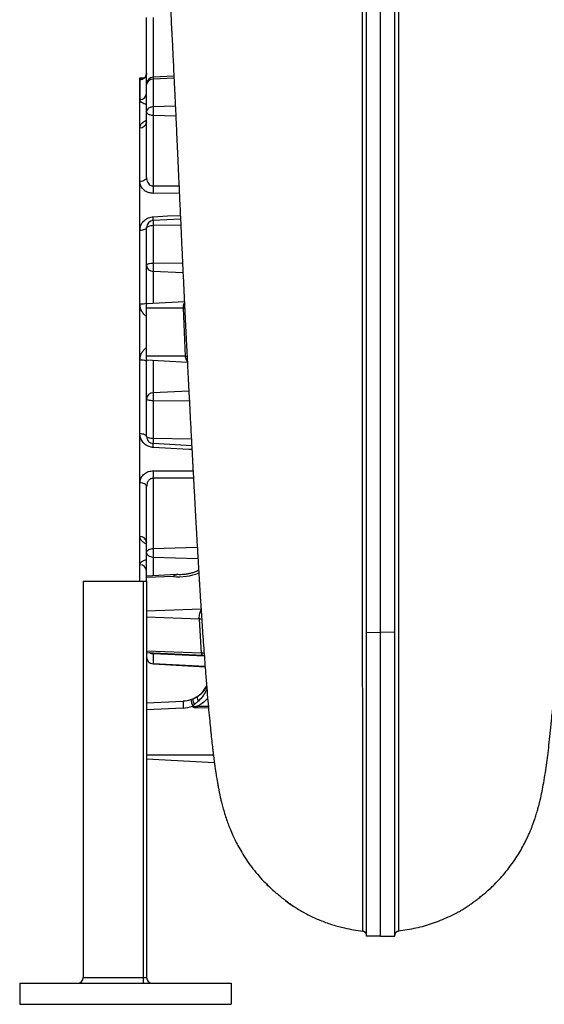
# Model space of a CAD drawing. Header units: millimetres. Extents: x 989 to 4240, y 1618 to 3732.
# Tile 1 of 9: x 989 to 1733, y 1618 to 3015. Entities that reach past the tile are written whole.
import ezdxf

# ---------------------------------------------------------------- set-up
doc = ezdxf.new("R2010")
doc.units = ezdxf.units.MM
doc.header["$LTSCALE"] = 2

msp = doc.modelspace()

# ---------------------------------------------------------------- linework, layer by layer
at = {"color": 7, "linetype": 'Continuous', "lineweight": 25}
for p, q in [((1501.2, 2146), (1501.2, 3519.7)), ((1481.2, 2146.2), (1481.2, 3519.4)), ((1521.2, 2146.2), (1521.2, 3519.4)), ((1169.2, 2923.5), (1169.2, 3018.2)), ((1207.9, 2935), (1178.6, 2933.5)), ((1165.8, 2932.3), (1159.2, 2932)), ((1159.2, 2932), (1159.2, 2218.5)), ((1159.9, 2901.8), (1159.9, 2929.8)), ((1169.2, 2923.4), (1169.2, 2923.5)), ((1169.2, 2884.9), (1169.2, 2923.4)), ((1178.6, 2930.8), (1178.6, 2891.5)), ((1178.6, 2891.5), (1178.6, 2879.3)), ((1169.2, 2884.3), (1169.2, 2884.9)), ((1169.2, 2791.5), (1169.2, 2884.3)), ((1178.6, 2879.3), (1178.6, 2779.3)), ((1159.7, 2785.6), (1159.7, 2861.8)), ((1217.3, 2732.2), (1178.6, 2730.2)), ((1178.6, 2730.2), (1178.6, 2723)), ((1159.7, 2612), (1159.7, 2716.2)), ((1169.2, 2719.9), (1169.2, 2720.2)), ((1169.2, 2667.3), (1169.2, 2719.9)), ((1178.6, 2723), (1178.6, 2669.3)), ((1178.6, 2669.3), (1178.6, 2658.1)), ((1169.2, 2666.7), (1169.2, 2667.3)), ((1169.2, 2613.1), (1169.2, 2666.7)), ((1222.8, 2614.8), (1169.2, 2612)), ((1169.2, 2606), (1169.2, 2612)), ((1169.2, 2538), (1169.2, 2606)), ((1221.6, 2606), (1169.2, 2606)), ((1224.4, 2538), (1221.6, 2606)), ((1159.7, 2427.8), (1159.7, 2531.9)), ((1224.4, 2538), (1169.2, 2538)), ((1169.2, 2532), (1169.2, 2538)), ((1227, 2528.9), (1169.2, 2532)), ((1169.2, 2477.3), (1169.2, 2530.8)), ((1169.2, 2476.7), (1169.2, 2477.3)), ((1169.2, 2424.1), (1169.2, 2476.7)), ((1178.6, 2485.9), (1178.6, 2474.7)), ((1178.6, 2474.7), (1178.6, 2421)), ((1169.2, 2423.8), (1169.2, 2424.1)), ((1178.6, 2421), (1178.6, 2413.8)), ((1233.2, 2410.9), (1178.6, 2413.8)), ((1178.6, 2364.7), (1178.6, 2264.7)), ((1159.7, 2282.1), (1159.7, 2358.4)), ((1169.2, 2259.7), (1169.2, 2352.5)), ((1178.6, 2264.7), (1178.6, 2252.4)), ((1169.2, 2259.1), (1169.2, 2259.7)), ((1169.2, 2225.8), (1169.2, 2259.1)), ((1211.4, 2228.1), (1169.2, 2225.8)), ((1169.2, 2224.1), (1169.2, 2225.8)), ((1207.2, 2225.5), (1169.2, 2224.1)), ((1169.2, 2218.5), (1169.2, 2224.1)), ((1243, 2234.2), (1241.4, 2233.4)), ((1079.2, 2218.5), (1164.4, 2218.5)), ((1079.2, 2218.5), (1079.2, 1656.5)), ((1164.4, 2218.5), (1169.2, 2218.5)), ((1164.4, 2218.5), (1164.4, 1656.5)), ((1169.2, 2218.5), (1169.2, 1656.5)), ((1244.2, 2164.7), (1169.2, 2167.5)), ((1247.3, 2116.5), (1244.2, 2164.7)), ((1481.2, 2146.2), (1501.2, 2146)), ((1481.2, 1715.3), (1481.2, 2146.2)), ((1521.2, 2146.2), (1501.2, 2146)), ((1501.2, 1715.1), (1501.2, 2146)), ((1521.2, 1715.3), (1521.2, 2146.2)), ((1247.3, 2116.5), (1169.2, 2119.4)), ((1169.2, 2117.7), (1248.8, 2113.5)), ((1178.6, 2115.8), (1178.6, 2101.4)), ((1178.6, 2101.2), (1252.1, 2097.4)), ((1169.2, 2046), (1221.2, 2048.7)), ((1231.7, 2050.7), (1235, 2051.9)), ((1221.2, 2038.7), (1169.2, 2036)), ((1265.4, 1960.9), (1169.2, 1966)), ((1339.4, 1788.6), (1343.6, 1784.5)), ((1479.3, 1720.5), (1480.2, 1719.6)), ((1521.9, 1719.2), (1522.4, 1720)), ((1521.2, 1716.4), (1521.3, 1717.5)), ((989.2, 1648.5), (989.2, 1618.5)), ((989.2, 1648.5), (1289.2, 1648.5)), ((1079.2, 1656.5), (1164.4, 1656.5)), ((1164.4, 1656.5), (1169.2, 1656.5)), ((1164.4, 1656.5), (1164.4, 1648.5)), ((1289.2, 1648.5), (1289.2, 1618.5)), ((989.2, 1618.5), (1289.2, 1618.5))]:
    msp.add_line(p, q, dxfattribs=at)
at = {"color": 8, "linetype": 'Continuous', "lineweight": 25}
for p, q in [((1178.6, 3018.2), (1178.6, 2933.5)), ((1178.6, 2933.5), (1178.6, 2930.8)), ((1208.1, 2932), (1178.6, 2930.8)), ((1209.9, 2892.6), (1178.6, 2891.5)), ((1210.6, 2878.4), (1178.6, 2879.3)), ((1178.6, 2779.3), (1215.1, 2779.3)), ((1215.6, 2768.9), (1178.6, 2768.8)), ((1217.7, 2723.6), (1178.6, 2723)), ((1220.2, 2669.7), (1178.6, 2669.3)), ((1220.8, 2656.1), (1178.6, 2658.1)), ((1178.6, 2658.1), (1178.6, 2612.5)), ((1169.2, 2613.1), (1169.3, 2611.8)), ((1221.6, 2606), (1223.3, 2606.1)), ((1169.3, 2532), (1169.2, 2530.8)), ((1178.6, 2531.5), (1178.6, 2485.9)), ((1229.1, 2488.2), (1178.6, 2485.9)), ((1229.8, 2474.1), (1178.6, 2474.7)), ((1232.7, 2420.1), (1178.6, 2421)), ((1235.7, 2364.6), (1178.6, 2364.7)), ((1241.1, 2266.3), (1178.6, 2264.7)), ((1242.1, 2250.2), (1178.6, 2252.4)), ((1178.6, 2252.4), (1178.6, 2226.3)), ((1159.7, 2218.5), (1159.7, 2242.1)), ((1246.4, 2178.9), (1169.2, 2176)), ((1178.6, 2117.2), (1178.6, 2115.8)), ((1251, 2112.2), (1178.6, 2115.8)), ((1252.1, 2097.7), (1178.6, 2101.4)), ((1178.6, 2101.4), (1178.6, 2101.2)), ((1241.1, 2041.4), (1256.8, 2041.3)), ((1257, 2038.7), (1241.1, 2038.8)), ((1264, 1972), (1169.2, 1972))]:
    msp.add_line(p, q, dxfattribs=at)
at = {"color": 7, "linetype": 'Continuous', "lineweight": 25, "flags": 128}
for points in [[(1178.6, 2891.5), (1176.8, 2891.3), (1175, 2890.9), (1173.3, 2890.3), (1171.9, 2889.5), (1170.7, 2888.5), (1169.9, 2887.3), (1169.3, 2886.1), (1169.2, 2884.9)], [(1178.6, 2879.3), (1176.8, 2879.4), (1175, 2879.7), (1173.3, 2880.2), (1171.9, 2880.8), (1170.7, 2881.6), (1169.9, 2882.4), (1169.3, 2883.3), (1169.2, 2884.3)], [(1169.2, 2791.5), (1169, 2790.4), (1168.4, 2789.3), (1167.6, 2788.3), (1166.4, 2787.4), (1165, 2786.7), (1163.3, 2786.1), (1161.6, 2785.7), (1159.7, 2785.6)], [(1169.2, 2720.2), (1169, 2719.4), (1168.4, 2718.7), (1167.6, 2718), (1166.4, 2717.4), (1165, 2716.9), (1163.3, 2716.6), (1161.6, 2716.3), (1159.7, 2716.2)], [(1178.6, 2723), (1176.8, 2722.9), (1175, 2722.7), (1173.3, 2722.4), (1171.9, 2722), (1170.7, 2721.5), (1169.9, 2721), (1169.3, 2720.4), (1169.2, 2719.9)], [(1178.6, 2669.3), (1176.8, 2669.2), (1175, 2669.1), (1173.3, 2668.9), (1171.9, 2668.7), (1170.7, 2668.3), (1169.9, 2668), (1169.3, 2667.6), (1169.2, 2667.3)], [(1178.6, 2474.7), (1176.8, 2474.7), (1175, 2474.9), (1173.3, 2475.1), (1171.9, 2475.3), (1170.7, 2475.6), (1169.9, 2476), (1169.3, 2476.3), (1169.2, 2476.7)], [(1169.2, 2423.8), (1169, 2424.5), (1168.4, 2425.2), (1167.6, 2425.9), (1166.4, 2426.5), (1165, 2427), (1163.3, 2427.4), (1161.6, 2427.7), (1159.7, 2427.8)], [(1178.6, 2421), (1176.8, 2421.1), (1175, 2421.3), (1173.3, 2421.6), (1171.9, 2421.9), (1170.7, 2422.4), (1169.9, 2422.9), (1169.3, 2423.5), (1169.2, 2424.1)], [(1169.2, 2352.5), (1169, 2353.6), (1168.4, 2354.7), (1167.6, 2355.7), (1166.4, 2356.6), (1165, 2357.3), (1163.3, 2357.9), (1161.6, 2358.2), (1159.7, 2358.4)], [(1178.6, 2264.7), (1176.8, 2264.5), (1175, 2264.2), (1173.3, 2263.7), (1171.9, 2263.1), (1170.7, 2262.4), (1169.9, 2261.5), (1169.3, 2260.6), (1169.2, 2259.7)], [(1178.6, 2252.4), (1176.8, 2252.6), (1175, 2253), (1173.3, 2253.7), (1171.9, 2254.5), (1170.7, 2255.5), (1169.9, 2256.6), (1169.3, 2257.8), (1169.2, 2259.1)], [(1235, 2051.9), (1234.8, 2051.7), (1234.8, 2051.2), (1234.8, 2050.4), (1235, 2049.4), (1235.4, 2048.2), (1235.8, 2046.8), (1236.3, 2045.3), (1236.9, 2043.8)]]:
    msp.add_lwpolyline(points, dxfattribs=at)
at = {"color": 8, "linetype": 'Continuous', "lineweight": 25, "flags": 128}
for points in [[(1178.6, 2735.6), (1198.6, 2736.7), (1217, 2737.6)], [(1224.4, 2538), (1226.6, 2538), (1226.6, 2538.1)], [(1233.5, 2405.5), (1229.3, 2405.7), (1178.6, 2408.3)], [(1178.6, 2375.1), (1198.6, 2375.1), (1235.1, 2375)], [(1247.5, 2164.3), (1246.2, 2164.6), (1244.2, 2164.7)], [(1250.8, 2116), (1249.3, 2116.4), (1247.3, 2116.5)]]:
    msp.add_lwpolyline(points, dxfattribs=at)
at = {"color": 7, "linetype": 'Continuous', "lineweight": 25}
for centre, radius, start, end in [((1159.4, 2939.5), 9.77, 272.8115, 359.8338), ((1179.2, 2923.5), 10, 93, 180), ((1177.9, 2922), 8.86, 85.3405, 171.0652), ((1159.8, 2911.2), 9.37, 270.4306, 357.5548), ((1160.1, 2870.9), 9.07, 267.0535, 353.5649), ((1029.8, 2774), 149, 357.9921, 2.0079), ((1179.2, 2720.2), 10, 93, 180), ((1145.1, 2732.9), 33.6, 355.3399, 4.6601), ((1178.4, 2667.4), 9.32, 184.1289, 271.104), ((1161.9, 2633.8), 21.9, 264.0864, 289.2827), ((1161.9, 2510.2), 21.9, 70.7173, 95.9136), ((1178.4, 2476.6), 9.32, 88.896, 175.8711), ((1179.2, 2423.8), 10, 180, 267), ((1145.1, 2411), 33.6, 355.3399, 4.6601), ((1029.8, 2369.9), 149, 357.9921, 2.0079), ((1160.1, 2273.1), 9.07, 6.4351, 92.9465), ((1159.6, 2232.5), 9.56, 2.4414, 89.5677), ((1179.2, 2111.2), 10, 180, 267), ((1179, 2111.3), 9.89, 180.5643, 267.6341), ((1219.2, 2088.7), 40, 293.3722, 332.3242), ((1253.9, 2055.7), 13.3, 184.8557, 212.6431), ((1269.1, 2043.7), 48.1, 174.0453, 185.9547), ((1219.2, 2088.7), 40, 273, 288.3392), ((1218.6, 2088.7), 50, 273, 288.3392), ((1280.7, 2059.1), 49.6, 189.7544, 201.141), ((1059.1, 2040.1), 182, 359.5932, 0.4068), ((1475.2, 1716.2), 5.98, 79.8501, 84.0313), ((1527.2, 1716.2), 5.99, 95.8301, 100.3628), ((1071.2, 1656.5), 8, 270, 360), ((1177.2, 1656.5), 8, 180, 270)]:
    msp.add_arc(centre, radius, start, end, dxfattribs=at)
at = {"color": 8, "linetype": 'Continuous', "lineweight": 25}
for centre, radius, start, end in [((1242.1, 2231.6), 1.81, 57.1399, 110.7636), ((1179.1, 2126.2), 10.4, 237.4559, 267.2563)]:
    msp.add_arc(centre, radius, start, end, dxfattribs=at)
msp.add_ellipse((1218.6, 2260.3), major_axis=(49.9, 3.7), ratio=0.705175, start_param=4.42961, end_param=5.176726, dxfattribs=at)
at = {"color": 7, "linetype": 'Continuous', "lineweight": 25}
for points, knots in [([(1475.8, 1722.3), (1475.8, 1722.3), (1475.8, 1722.3), (1475.8, 1724), (1475.8, 1728.5), (1475.8, 1735.3), (1475.8, 1743.4), (1475.8, 1752.4), (1475.8, 1762.8), (1475.8, 1776), (1475.8, 1792.4), (1475.8, 1812.5), (1475.8, 1833.3), (1475.8, 1854.2), (1475.8, 1874.5), (1475.8, 1896.1), (1475.8, 1921.2), (1475.8, 1950.3), (1475.8, 1983.8), (1475.8, 2016.4), (1475.7, 2047.7), (1475.7, 2077.1), (1475.7, 2107.5), (1475.7, 2141.8), (1475.7, 2180.3), (1475.7, 2223), (1475.7, 2267.1), (1475.7, 2312.5), (1475.7, 2359), (1475.7, 2403.4), (1475.7, 2445.6), (1475.7, 2485.4), (1475.7, 2525.4), (1475.7, 2566), (1475.7, 2607.1), (1475.7, 2648.7), (1475.7, 2690.3), (1475.7, 2731.4), (1475.7, 2772), (1475.7, 2812.1), (1475.7, 2851.9), (1475.7, 2891.7), (1475.7, 2931.4), (1475.7, 2971), (1475.7, 3010), (1475.7, 3047.9), (1475.7, 3084.9), (1475.7, 3120.8), (1475.7, 3155.8), (1475.7, 3190.3), (1475.7, 3224.2), (1475.7, 3257.3), (1475.7, 3289.3), (1475.7, 3313.1), (1475.7, 3332.8), (1475.7, 3348.7), (1475.6, 3369.3), (1475.6, 3391.1), (1475.6, 3414), (1475.6, 3435.8), (1475.6, 3456.7), (1475.6, 3476.5), (1475.6, 3493.6), (1475.6, 3506.4), (1475.6, 3514.9), (1475.6, 3520.1), (1475.6, 3522.2), (1475.6, 3522.2)], [0, 0, 0, 0, 0, 0.01917, 0.038355, 0.057524, 0.072318, 0.087124, 0.101931, 0.116725, 0.135894, 0.155079, 0.174248, 0.189039, 0.203844, 0.218648, 0.233439, 0.252659, 0.271894, 0.291114, 0.305947, 0.320793, 0.33564, 0.350473, 0.369664, 0.388867, 0.408059, 0.427687, 0.447327, 0.466955, 0.483139, 0.499337, 0.515535, 0.53172, 0.548372, 0.565039, 0.581707, 0.59836, 0.614589, 0.630832, 0.647075, 0.663304, 0.680003, 0.696717, 0.713432, 0.730131, 0.746404, 0.762691, 0.778978, 0.795251, 0.811998, 0.828759, 0.845521, 0.862268, 0.867702, 0.878572, 0.889451, 0.90397, 0.918494, 0.933013, 0.947716, 0.962423, 0.977126, 0.988562, 0.994283, 1, 1, 1, 1, 1]), ([(1526.7, 3522.2), (1526.7, 3522.2), (1526.7, 3517.1), (1526.7, 3504.1), (1526.7, 3487.6), (1526.7, 3470.3), (1526.7, 3452.7), (1526.7, 3434.1), (1526.7, 3410.5), (1526.7, 3381.2), (1526.7, 3346.1), (1526.7, 3309), (1526.6, 3272.8), (1526.6, 3238.2), (1526.6, 3205.4), (1526.6, 3171.7), (1526.6, 3136.8), (1526.6, 3100.6), (1526.6, 3063.3), (1526.6, 3025.2), (1526.6, 2986.8), (1526.6, 2948.1), (1526.6, 2909.3), (1526.6, 2870), (1526.6, 2829.9), (1526.6, 2789.1), (1526.6, 2747.7), (1526.6, 2706.1), (1526.6, 2664.7), (1526.6, 2623.7), (1526.6, 2583.1), (1526.6, 2542.6), (1526.6, 2502), (1526.6, 2461.1), (1526.6, 2420.2), (1526.6, 2379.7), (1526.6, 2340.1), (1526.6, 2301.5), (1526.6, 2263.8), (1526.6, 2226.8), (1526.6, 2190.2), (1526.6, 2154), (1526.6, 2118.4), (1526.6, 2083.8), (1526.6, 2051.2), (1526.6, 2020.5), (1526.6, 1991.7), (1526.5, 1964.2), (1526.5, 1937.5), (1526.5, 1912), (1526.5, 1887.6), (1526.5, 1864.7), (1526.5, 1842), (1526.5, 1819.9), (1526.5, 1798.9), (1526.5, 1781.7), (1526.5, 1767.8), (1526.5, 1756.7), (1526.5, 1747.1), (1526.5, 1740.8), (1526.5, 1734.9), (1526.5, 1730.5), (1526.5, 1726.7), (1526.5, 1724.4), (1526.5, 1723), (1526.5, 1722.3), (1526.5, 1722.3), (1526.5, 1722.3)], [0, 0, 0, 0, 0, 0.013563, 0.027142, 0.040721, 0.054283, 0.067825, 0.081364, 0.102174, 0.123013, 0.143852, 0.164662, 0.180917, 0.197187, 0.213457, 0.229713, 0.24644, 0.263182, 0.279925, 0.296652, 0.312908, 0.329178, 0.345448, 0.361704, 0.378432, 0.395175, 0.411918, 0.428646, 0.444914, 0.461195, 0.477477, 0.493744, 0.510487, 0.527246, 0.544004, 0.560748, 0.576972, 0.59321, 0.609448, 0.625672, 0.642394, 0.659133, 0.675871, 0.69259, 0.708141, 0.723708, 0.739274, 0.754825, 0.770908, 0.787008, 0.803108, 0.819191, 0.8384, 0.857625, 0.876834, 0.891658, 0.906496, 0.921334, 0.936158, 0.940687, 0.958808, 0.969087, 0.979367, 0.989684, 1, 1, 1, 1, 1]), ([(1190.2, 3214), (1190.4, 3211.4), (1190.9, 3206.5), (1191.6, 3200.8), (1192.1, 3195.6), (1192.5, 3191.4), (1192.8, 3188), (1193.2, 3184.3), (1193.5, 3180.5), (1194, 3175.2), (1194.5, 3168.1), (1195.2, 3159.1), (1195.8, 3150.6), (1196.4, 3142.4), (1197, 3134.1), (1197.6, 3125), (1198.3, 3114.6), (1199, 3103), (1199.8, 3089.5), (1200.7, 3074.1), (1201.7, 3057.1), (1202.6, 3039.5), (1203.6, 3022.1), (1204.4, 3005.1), (1205.3, 2988.7), (1206.2, 2971.2), (1207.1, 2952.7), (1208, 2933.2), (1208.9, 2913.6), (1209.9, 2892.8), (1211, 2869.9), (1212.1, 2845), (1213.3, 2818.1), (1214.7, 2789.1), (1216.1, 2758.5), (1217.5, 2727.4), (1218.9, 2696.7), (1220.3, 2667.1), (1221.6, 2638.5), (1223, 2611), (1224.2, 2584.7), (1225.5, 2559.7), (1226.7, 2535.6), (1227.9, 2511.7), (1229.2, 2487), (1230.5, 2461), (1232, 2433.6), (1233.4, 2406.5), (1234.8, 2379.9), (1236.2, 2354.1), (1237.6, 2329), (1238.9, 2305.5), (1240.1, 2284.4), (1241.1, 2266.6), (1242, 2252), (1242.7, 2240.1), (1243.3, 2229.2), (1243.9, 2218.8), (1244.6, 2208.4), (1245.2, 2197.4), (1246, 2185.3), (1246.9, 2171.5), (1247.9, 2156.3), (1249, 2140.1), (1250.2, 2123.6), (1251.4, 2107.5), (1252.7, 2090.2), (1254.1, 2072.2), (1255.7, 2053.6), (1257.2, 2036.5), (1258.6, 2021.1), (1260, 2007.3), (1261.3, 1995), (1262.3, 1985.7), (1263.2, 1978.6), (1263.8, 1973.1), (1264.6, 1967), (1265.5, 1960.4), (1266.4, 1953.9), (1267.3, 1948), (1268, 1943), (1268.8, 1938.5), (1269.6, 1933.5), (1270.6, 1927.8), (1271.7, 1922.3), (1272.7, 1917.2), (1273.8, 1912.2), (1275.1, 1906.5), (1276.9, 1899.6), (1279.2, 1891.4), (1281.8, 1882.9), (1284.6, 1874.9), (1287.7, 1867), (1291.2, 1858.7), (1295.4, 1849.8), (1300, 1841), (1305.7, 1831.2), (1312.4, 1821), (1320.1, 1810.4), (1328.3, 1800.5), (1336.7, 1791.4), (1344.5, 1783.8), (1351.3, 1777.7), (1356.8, 1773.2), (1361.2, 1769.7), (1365, 1766.8), (1368.8, 1763.9), (1373.4, 1760.6), (1378.7, 1756.9), (1384.7, 1753), (1388.5, 1750.8), (1390.6, 1749.6)], [0, 0, 0, 0, 0.007814, 0.014891, 0.021225, 0.026847, 0.031923, 0.036895, 0.041796, 0.046628, 0.056527, 0.065818, 0.074349, 0.081331, 0.088356, 0.096064, 0.104459, 0.113543, 0.123323, 0.134793, 0.147054, 0.15912, 0.170621, 0.181554, 0.191914, 0.201696, 0.214193, 0.225571, 0.236681, 0.248648, 0.261718, 0.275681, 0.290534, 0.306279, 0.322914, 0.339703, 0.355871, 0.371361, 0.386172, 0.400547, 0.414215, 0.42718, 0.439449, 0.451758, 0.464645, 0.478335, 0.492841, 0.508175, 0.521846, 0.536134, 0.550465, 0.563701, 0.575802, 0.586762, 0.594547, 0.601582, 0.607946, 0.614252, 0.620631, 0.627096, 0.634868, 0.643728, 0.653682, 0.664742, 0.67648, 0.688036, 0.699394, 0.714702, 0.729651, 0.744115, 0.757898, 0.770336, 0.782083, 0.793055, 0.798027, 0.803566, 0.809837, 0.81684, 0.82432, 0.830937, 0.836494, 0.841058, 0.846245, 0.852753, 0.859341, 0.864501, 0.86901, 0.874413, 0.880778, 0.887765, 0.895073, 0.901398, 0.906648, 0.912725, 0.917428, 0.922607, 0.928529, 0.935212, 0.941804, 0.948895, 0.955391, 0.961028, 0.965802, 0.969713, 0.972101, 0.97451, 0.977292, 0.980576, 0.98587, 0.99232, 1, 1, 1, 1]), ([(1611.7, 1749.6), (1613.4, 1750.6), (1616.6, 1752.4), (1622.3, 1756), (1627.9, 1759.8), (1633.1, 1763.6), (1638, 1767.2), (1643, 1771.1), (1649.2, 1776.2), (1656.6, 1782.7), (1665, 1790.8), (1673.4, 1799.8), (1681.7, 1809.9), (1689.4, 1820.2), (1696.1, 1830.4), (1701.6, 1839.8), (1705.9, 1847.8), (1709.1, 1854.5), (1711.6, 1859.9), (1713.7, 1864.8), (1715.6, 1869.5), (1717.4, 1874.1), (1719.3, 1879.6), (1721.5, 1886.1), (1723.5, 1892.9), (1725.2, 1899), (1726.5, 1903.9), (1728.2, 1911), (1730.4, 1920.9), (1732.7, 1933.5), (1734.9, 1947), (1736.9, 1960.9), (1738.7, 1975), (1740.5, 1990.2), (1742.3, 2006.8), (1744.1, 2025.4), (1746, 2046.2), (1748, 2069.2), (1749.9, 2093.6), (1751.7, 2117.6), (1753.4, 2141.1), (1754.9, 2163.9), (1756.5, 2188.4), (1757.9, 2211.4), (1759.2, 2232.6), (1760.3, 2251.4), (1761.4, 2270.9), (1762.5, 2290.5), (1763.6, 2309.3), (1764.5, 2326.5), (1765.4, 2342.7), (1766.2, 2357.6), (1767, 2371), (1767.5, 2381.2), (1767.9, 2388.7), (1768.2, 2393.8), (1768.4, 2397.6), (1768.6, 2401), (1768.8, 2405.1), (1769.1, 2410.7), (1769.5, 2417.9), (1770, 2427.2), (1770.6, 2438.6), (1771.3, 2452.4), (1772.1, 2468.2), (1773.1, 2486.1), (1774.1, 2506.1), (1775.1, 2526.3), (1776.1, 2546.6), (1777.1, 2566.7), (1778.2, 2588), (1779.3, 2610.2), (1780.4, 2632.5), (1781.5, 2655.6), (1782.6, 2679.1), (1783.7, 2702.6), (1784.7, 2724.1), (1785.6, 2743.6), (1786.4, 2761.1), (1787.1, 2776.7), (1787.7, 2790.2), (1788.2, 2802.1), (1788.7, 2812), (1789.1, 2820.2), (1789.3, 2826.5), (1789.6, 2832.2), (1789.9, 2838.6), (1790.3, 2847.2), (1790.8, 2858.3), (1791.4, 2872), (1792.2, 2887.8), (1793, 2905.8), (1793.9, 2925.7), (1794.9, 2946.3), (1796, 2967.3), (1797, 2988.4), (1798.1, 3010.5), (1799.3, 3032.6), (1800.4, 3053.7), (1801.5, 3072.8), (1802.5, 3089.1), (1803.3, 3102.8), (1804, 3114.3), (1804.7, 3124.4), (1805.2, 3133.1), (1805.8, 3140.6), (1806.2, 3146.9), (1806.6, 3152.5), (1806.9, 3157.2), (1807.3, 3161.6), (1807.6, 3165.7), (1807.9, 3169.8), (1808.3, 3173.9), (1808.6, 3178.2), (1809, 3182.7), (1809.4, 3187.5), (1809.8, 3191.3), (1810.2, 3195.1), (1810.5, 3198.7), (1811, 3203.1), (1811.5, 3207.7), (1811.9, 3211.8), (1812.1, 3214)], [0, 0, 0, 0, 0.006337, 0.012118, 0.017431, 0.021177, 0.024778, 0.028296, 0.031795, 0.037513, 0.043576, 0.05001, 0.056816, 0.063992, 0.070176, 0.075914, 0.081089, 0.084621, 0.087873, 0.090906, 0.09381, 0.097147, 0.101532, 0.107219, 0.113047, 0.118127, 0.122486, 0.126393, 0.138511, 0.152038, 0.168405, 0.183338, 0.19813, 0.213537, 0.229533, 0.246, 0.264574, 0.283227, 0.301947, 0.32075, 0.335613, 0.35083, 0.366587, 0.382903, 0.39381, 0.40497, 0.416389, 0.427919, 0.438615, 0.448245, 0.456822, 0.465511, 0.472795, 0.478686, 0.482195, 0.484928, 0.486887, 0.488344, 0.49051, 0.493529, 0.497399, 0.502117, 0.508406, 0.515752, 0.52415, 0.533598, 0.544093, 0.555635, 0.565437, 0.575887, 0.586987, 0.598741, 0.610503, 0.621653, 0.634955, 0.647258, 0.658562, 0.668864, 0.678164, 0.686461, 0.693755, 0.700045, 0.705558, 0.709969, 0.713277, 0.715865, 0.71932, 0.723815, 0.730185, 0.737895, 0.746943, 0.75732, 0.76902, 0.782031, 0.794213, 0.807331, 0.821373, 0.836303, 0.850826, 0.864213, 0.876481, 0.886309, 0.895298, 0.903454, 0.910782, 0.917283, 0.922957, 0.92785, 0.932713, 0.936784, 0.941014, 0.945406, 0.94996, 0.955041, 0.960593, 0.966934, 0.974086, 0.978039, 0.982595, 0.987769, 0.993577, 1, 1, 1, 1]), ([(1169.1, 2939.3), (1169.1, 2939), (1169.1, 2937.9), (1168.6, 2936.2), (1167.7, 2934.3), (1166.5, 2932.9), (1165.4, 2932), (1164.4, 2931.4), (1163.8, 2931.1), (1163.5, 2931), (1163.6, 2931), (1163.6, 2931)], [0, 0, 0, 0, 0.068788, 0.23476, 0.383543, 0.51873, 0.640668, 0.750459, 0.856143, 0.969299, 1, 1, 1, 1]), ([(1169.1, 2869.9), (1169.1, 2869.7), (1169.1, 2869.4), (1169.1, 2869.4), (1169.1, 2869.4)], [0, 0, 0, 0, 0.5619589, 1, 1, 1, 1]), ([(1178.6, 2768.8), (1176.6, 2769), (1172.5, 2769.3), (1167.1, 2771.9), (1162.8, 2775.8), (1160.1, 2780.6), (1159.8, 2784), (1159.7, 2785.6)], [0, 0, 0, 0, 0.196549, 0.391641, 0.592748, 0.812025, 1, 1, 1, 1]), ([(1169.2, 2791.5), (1169.2, 2790.3), (1169.4, 2787.9), (1170.7, 2784.4), (1172.8, 2781.5), (1175.3, 2779.8), (1177.4, 2779.3), (1178.4, 2779.3), (1178.6, 2779.3)], [0, 0, 0, 0, 0.206549, 0.44106, 0.643511, 0.825537, 0.961804, 1, 1, 1, 1]), ([(1159.7, 2716.2), (1159.9, 2718.6), (1160.3, 2722.1), (1162.5, 2726.4), (1164.7, 2729.3), (1167.4, 2731.7), (1171.3, 2734.1), (1175.3, 2735.4), (1178.1, 2735.6), (1178.6, 2735.6)], [0, 0, 0, 0, 0.245613, 0.369873, 0.494084, 0.612995, 0.731848, 0.945549, 1, 1, 1, 1]), ([(1178.6, 2408.3), (1176.6, 2408.6), (1172.5, 2409.2), (1167.1, 2412.2), (1162.8, 2416.7), (1160.1, 2422.1), (1159.8, 2426), (1159.7, 2427.8)], [0, 0, 0, 0, 0.1965491, 0.3916414, 0.5927487, 0.8120248, 1, 1, 1, 1]), ([(1159.7, 2358.4), (1159.9, 2360.5), (1160.3, 2363.6), (1162.5, 2367.4), (1164.7, 2369.9), (1167.4, 2372), (1171.3, 2374.1), (1175.3, 2375.1), (1178.1, 2375.1), (1178.6, 2375.1)], [0, 0, 0, 0, 0.245613, 0.369873, 0.494084, 0.612996, 0.731848, 0.945549, 1, 1, 1, 1]), ([(1178.6, 2364.7), (1178.3, 2364.7), (1177.2, 2364.7), (1175.8, 2364.3), (1173.7, 2363.2), (1172.5, 2362), (1170.9, 2359.8), (1169.5, 2357), (1169.3, 2354), (1169.2, 2352.5)], [0, 0, 0, 0, 0.048016, 0.188651, 0.240369, 0.462595, 0.469794, 0.730258, 1, 1, 1, 1]), ([(1169.1, 2274.5), (1169.1, 2274.6), (1169.1, 2274.6), (1169.2, 2274.3), (1169.1, 2274.2), (1169.1, 2274.1)], [0, 0, 0, 0, 0.227485, 0.809803, 1, 1, 1, 1]), ([(1207.2, 2225.5), (1207.2, 2225.5), (1207.3, 2225.7), (1208.2, 2226.6), (1209.5, 2227.8), (1210.9, 2227.9), (1211.4, 2227.9)], [0, 0, 0, 0, 0.009318, 0.094786, 0.637393, 1, 1, 1, 1]), ([(1241.4, 2233.3), (1240.7, 2233), (1238.6, 2232), (1234.9, 2230.7), (1230.2, 2229.4), (1225.3, 2228.4), (1220.3, 2227.9), (1215.9, 2227.8), (1213.1, 2228), (1212, 2228.1)], [0, 0, 0, 0, 0.08167, 0.243172, 0.405066, 0.567217, 0.729525, 0.891841, 1, 1, 1, 1]), ([(1248.7, 2113.4), (1249.3, 2113.4), (1250, 2113.4), (1250.7, 2113.1), (1251, 2113.1)], [0, 0, 0, 0, 0.701417, 1, 1, 1, 1]), ([(1235, 2051.9), (1236.4, 2052.5), (1238.2, 2053.2), (1240.1, 2054.3), (1240.6, 2054.6)], [0, 0, 0, 0, 0.733655, 1, 1, 1, 1]), ([(1236.9, 2043.8), (1236.4, 2043.4), (1235.9, 2042.8), (1235.4, 2042.1), (1235.3, 2041.8), (1235.2, 2041.6), (1234.9, 2041.4), (1234.6, 2041.3), (1234.4, 2041.2)], [0, 0, 0, 0, 0.484252, 0.621228, 0.689592, 0.758121, 0.807198, 1, 1, 1, 1]), ([(1241.1, 2038.8), (1240.2, 2038.8), (1238.6, 2038.9), (1236.6, 2039.3), (1235.2, 2040), (1234.6, 2040.6), (1234.4, 2041), (1234.4, 2041.2)], [0, 0, 0, 0, 0.338795, 0.674385, 0.801737, 0.930359, 1, 1, 1, 1]), ([(1236.9, 2043.8), (1236.6, 2043.5), (1236.4, 2043.3), (1236, 2042.9), (1235.9, 2042.7), (1235.6, 2042.4), (1235.5, 2042.3), (1235.4, 2042), (1235.3, 2041.8), (1235.3, 2041.5), (1235.4, 2041.4), (1235.5, 2041.3), (1235.6, 2041.2), (1235.8, 2041.1), (1236, 2041), (1236.3, 2040.9), (1236.5, 2040.9), (1237.1, 2040.9), (1237.4, 2040.9), (1238.2, 2040.9), (1238.6, 2041), (1239.6, 2041.1), (1240.4, 2041.2), (1241.1, 2041.4)], [0, 0, 0, 0, 0.125, 0.125, 0.1875, 0.1875, 0.25, 0.25, 0.3125, 0.3125, 0.34375, 0.34375, 0.375, 0.375, 0.4375, 0.4375, 0.5, 0.5, 0.625, 0.625, 0.75, 0.75, 1, 1, 1, 1]), ([(1242.7, 2048.5), (1241.7, 2047.7), (1240.8, 2046.9), (1239.3, 2045.7), (1238.8, 2045.4), (1237.9, 2044.6), (1237.4, 2044.2), (1236.9, 2043.8)], [0, 0, 0, 0, 0.5, 0.5, 0.75, 0.75, 1, 1, 1, 1]), ([(1651.9, 1778.7), (1652.6, 1779.3), (1655.2, 1781.4), (1658.8, 1784.6), (1661.5, 1787.2), (1662.9, 1788.6)], [0, 0, 0, 0, 0.139678, 0.534479, 1, 1, 1, 1]), ([(1366.2, 1765.5), (1369.8, 1762.8), (1373.6, 1760), (1377.9, 1757.5), (1378.2, 1757.3)], [0, 0, 0, 0, 0.9325689, 1, 1, 1, 1]), ([(1390.5, 1749.8), (1394.1, 1747.8), (1402.7, 1743), (1417, 1736.8), (1433.3, 1731), (1448.7, 1726.9), (1462.9, 1724), (1471.5, 1722.9), (1475.8, 1722.3)], [0, 0, 0, 0, 0.13582, 0.327581, 0.519103, 0.710293, 0.85528, 1, 1, 1, 1]), ([(1611.7, 1749.6), (1611.6, 1749.5), (1606.8, 1746.6), (1594.4, 1740.7), (1574.4, 1732.5), (1554.9, 1727.1), (1538.9, 1723.9), (1530.6, 1722.8), (1526.5, 1722.3)], [0, 0, 0, 0, 0.003729, 0.187635, 0.457898, 0.721266, 0.861723, 1, 1, 1, 1]), ([(1475.8, 1722.3), (1476.6, 1722.2), (1477.5, 1721.9), (1478.9, 1721.1), (1479.5, 1720.5), (1480, 1719.9)], [0, 0, 0, 0, 0.5, 0.5, 1, 1, 1, 1]), ([(1480, 1719.9), (1479.9, 1719.9), (1479.4, 1720.6), (1478.1, 1721.7), (1476.7, 1722.1), (1476.3, 1722.1), (1476.2, 1722.1)], [0, 0, 0, 0, 0.038816, 0.269486, 0.688653, 1, 1, 1, 1]), ([(1481.2, 1716.4), (1481.2, 1716.7), (1481.1, 1717.1), (1481, 1717.7), (1480.9, 1718), (1480.7, 1718.6), (1480.6, 1718.9), (1480.3, 1719.4), (1480.2, 1719.6), (1480, 1719.9)], [0, 0, 0, 0, 0.25, 0.25, 0.5, 0.5, 0.75, 0.75, 1, 1, 1, 1]), ([(1522.3, 1719.9), (1522.1, 1719.6), (1522, 1719.4), (1521.7, 1718.9), (1521.6, 1718.6), (1521.4, 1718), (1521.3, 1717.7), (1521.2, 1717.1), (1521.2, 1716.7), (1521.2, 1716.4)], [0, 0, 0, 0, 0.25, 0.25, 0.5, 0.5, 0.75, 0.75, 1, 1, 1, 1]), ([(1522.3, 1719.9), (1522.8, 1720.5), (1523.4, 1721.1), (1524.8, 1721.9), (1525.7, 1722.2), (1526.5, 1722.3)], [0, 0, 0, 0, 0.5, 0.5, 1, 1, 1, 1]), ([(1526.1, 1722.1), (1526.1, 1722.1), (1526.1, 1722.1), (1525, 1721.9), (1523.4, 1721.1), (1522.6, 1720.2), (1522.3, 1719.9)], [0, 0, 0, 0, 0.187922, 0.653345, 0.846176, 1, 1, 1, 1]), ([(1501.2, 1715.1), (1499.8, 1715.1), (1497, 1715.2), (1492.9, 1715.2), (1489, 1715.3), (1484.9, 1715.3), (1482.5, 1715.3), (1481.2, 1715.3)], [0, 0, 0, 0, 0.179321, 0.363843, 0.543172, 0.7277, 1, 1, 1, 1]), ([(1501.2, 1715.1), (1503.1, 1715.2), (1505, 1715.2), (1507.8, 1715.2), (1508.7, 1715.2), (1510.6, 1715.2), (1511.5, 1715.2), (1513.2, 1715.3), (1514, 1715.3), (1515.6, 1715.3), (1516.4, 1715.3), (1518.7, 1715.3), (1520, 1715.3), (1521.2, 1715.3)], [0, 0, 0, 0, 0.25, 0.25, 0.375, 0.375, 0.5, 0.5, 0.625, 0.625, 0.75, 0.75, 1, 1, 1, 1])]:
    msp.add_open_spline(points, degree=3, knots=knots, dxfattribs=at)
at = {"color": 8, "linetype": 'Continuous', "lineweight": 25}
for points, knots in [([(1159.9, 2929.8), (1160.1, 2930.1), (1160.5, 2930.5), (1162.3, 2930.9), (1163.3, 2931.1), (1163.6, 2931.1)], [0, 0, 0, 0, 0.593199, 0.893274, 1, 1, 1, 1]), ([(1169.2, 2894.8), (1168.6, 2895), (1166.2, 2895.4), (1163, 2897.1), (1160.3, 2899.4), (1160, 2901.1), (1159.9, 2901.8)], [0, 0, 0, 0, 0.092941, 0.392769, 0.719698, 1, 1, 1, 1]), ([(1159.7, 2861.8), (1159.9, 2863.3), (1160.3, 2865.6), (1162.5, 2868.4), (1164.7, 2870.3), (1167, 2871.7), (1168.6, 2872.3), (1169.2, 2872.5)], [0, 0, 0, 0, 0.362942, 0.546561, 0.730109, 0.905824, 1, 1, 1, 1]), ([(1169.2, 2594.4), (1168.5, 2594.7), (1166.1, 2596), (1162.9, 2600.1), (1160.1, 2605.8), (1159.8, 2610.1), (1159.7, 2612)], [0, 0, 0, 0, 0.097696, 0.395974, 0.7212, 1, 1, 1, 1]), ([(1221.6, 2606), (1221.5, 2606.5), (1221.4, 2608.1), (1221.6, 2610.5), (1222.1, 2612.5), (1222.7, 2613.1), (1222.9, 2613.2)], [0, 0, 0, 0, 0.189865, 0.523372, 0.876383, 1, 1, 1, 1]), ([(1159.7, 2531.9), (1159.9, 2534.5), (1160.3, 2538.3), (1162.5, 2543), (1164.7, 2546.1), (1167, 2548.4), (1168.6, 2549.4), (1169.2, 2549.8)], [0, 0, 0, 0, 0.362942, 0.546561, 0.730108, 0.905824, 1, 1, 1, 1]), ([(1227, 2530.4), (1226.5, 2531), (1225.7, 2532.2), (1224.8, 2535), (1224.5, 2537), (1224.4, 2538)], [0, 0, 0, 0, 0.343724, 0.675914, 1, 1, 1, 1]), ([(1169.2, 2271.5), (1168.5, 2271.8), (1166.1, 2272.6), (1162.9, 2275), (1160.1, 2278.5), (1159.8, 2281), (1159.7, 2282.1)], [0, 0, 0, 0, 0.0976964, 0.3959741, 0.7212, 1, 1, 1, 1]), ([(1159.7, 2242.1), (1159.9, 2243.1), (1160.3, 2244.7), (1162.5, 2246.6), (1164.7, 2247.8), (1167, 2248.7), (1168.6, 2249.1), (1169.2, 2249.2)], [0, 0, 0, 0, 0.362942, 0.546561, 0.730108, 0.905824, 1, 1, 1, 1]), ([(1244.2, 2164.7), (1244.1, 2165.3), (1243.9, 2166.6), (1244, 2169.4), (1244.5, 2172.8), (1245.3, 2175.9), (1246.2, 2177.3), (1246.5, 2177.9)], [0, 0, 0, 0, 0.138994, 0.363347, 0.593517, 0.834866, 1, 1, 1, 1]), ([(1248.8, 2113.6), (1248.6, 2113.6), (1248.2, 2113.5), (1247.6, 2114.4), (1247.4, 2115.8), (1247.3, 2116.5)], [0, 0, 0, 0, 0.142944, 0.574074, 1, 1, 1, 1]), ([(1240.6, 2054.6), (1241.3, 2055), (1243.8, 2056.5), (1247.8, 2059.8), (1251.8, 2064.2), (1253.6, 2067.4), (1254.4, 2068.8)], [0, 0, 0, 0, 0.118743, 0.439391, 0.769786, 1, 1, 1, 1]), ([(1254.6, 2066), (1254.6, 2065.9), (1253.9, 2063.9), (1252.2, 2060.4), (1248.6, 2054.4), (1245, 2050.8), (1242.7, 2048.5)], [0, 0, 0, 0, 0.024313, 0.285031, 0.550991, 1, 1, 1, 1]), ([(1255.8, 2052.3), (1254.5, 2050.9), (1251.4, 2047.6), (1246.3, 2044.1), (1242.5, 2042.1), (1241.1, 2041.4)], [0, 0, 0, 0, 0.299586, 0.747474, 1, 1, 1, 1])]:
    msp.add_open_spline(points, degree=3, knots=knots, dxfattribs=at)

doc.saveas('drawing.dxf')
